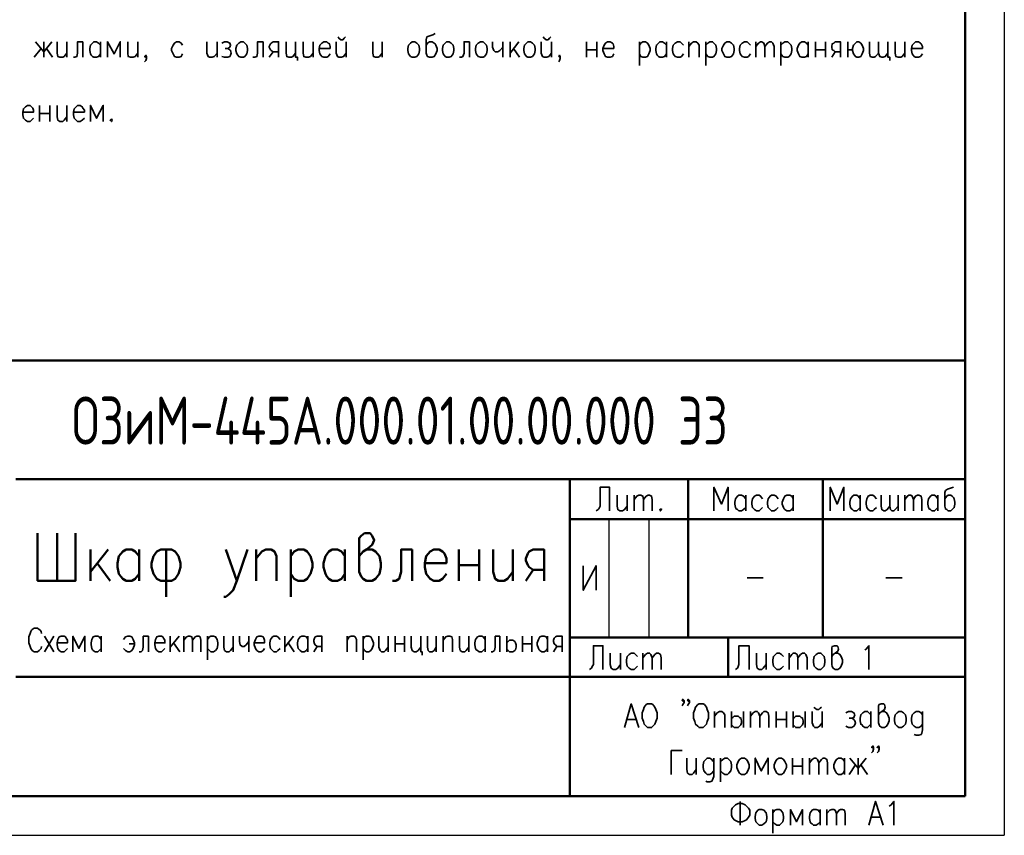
# Model space of a CAD drawing. Extents: x -832 to 0, y 8 to 596.
# Tile 14 of 18: x -123 to 0, y 8 to 110. Entities that reach past the tile are written whole.
import ezdxf

# ---------------------------------------------------------------- set-up
doc = ezdxf.new("R2010")
doc.units = 0
doc.layers.get('0').update_dxf_attribs({"lineweight": 25})
doc.styles.add('simplex', font='simplex.shx', dxfattribs={"width": 0.9})

msp = doc.modelspace()

# ---------------------------------------------------------------- linework, layer by layer
at = {"color": 0, "lineweight": 25}
msp.add_line((0, 595.55), (0, 7.87), dxfattribs=at)
msp.add_line((-831.93, 7.87), (0, 7.87))
at = {"color": 0, "lineweight": 50, "flags": 128}
for points in [[(-4.91, 590.63), (-4.91, 12.78)], [(-187.96, 67.23), (-4.91, 67.23), (-187.96, 67.23)], [(-123.61, 52.41), (-4.91, 52.41)], [(-54.36, 12.78), (-54.36, 52.41)], [(-39.54, 52.41), (-39.54, 32.6)], [(-22.69, 32.6), (-22.69, 52.41)], [(-4.91, 47.41), (-54.36, 47.41)], [(-120.9, 45.64), (-120.9, 39.71), (-116.16, 39.71), (-116.16, 45.64)], [(-118.45, 45.64), (-118.45, 39.71)], [(-80.69, 42.76), (-80.18, 43.35), (-79.76, 43.6), (-79.08, 44.2), (-78.82, 44.79), (-79.08, 45.3), (-79.33, 45.64), (-80.01, 45.64), (-80.43, 45.3), (-80.69, 45.04), (-80.69, 40.81), (-80.43, 40.22), (-80.18, 39.96), (-79.76, 39.71), (-79.08, 39.71), (-78.66, 39.96), (-78.15, 40.56), (-77.98, 41.4), (-77.98, 41.91), (-78.15, 42.76), (-78.66, 43.35), (-79.08, 43.6), (-79.76, 43.6)], [(-114.3, 43.6), (-114.3, 39.71)], [(-112.1, 43.6), (-114.3, 40.81)], [(-108.2, 40.56), (-108.71, 39.96), (-109.14, 39.71), (-109.81, 39.71), (-110.24, 39.96), (-110.49, 40.22), (-110.74, 40.56), (-110.91, 41.4), (-110.91, 41.91), (-110.74, 42.76), (-110.24, 43.35), (-109.81, 43.6), (-109.14, 43.6), (-108.71, 43.35), (-108.2, 42.76)], [(-108.2, 43.6), (-108.2, 39.71)], [(-104.14, 43.6), (-105.49, 43.6), (-106, 43.35), (-106.43, 42.76), (-106.68, 41.91), (-106.68, 41.4), (-106.43, 40.56), (-106, 39.96), (-105.49, 39.71), (-104.14, 39.71), (-103.72, 39.96), (-103.29, 40.56), (-103.04, 41.4), (-103.04, 41.91), (-103.29, 42.76), (-103.72, 43.35), (-104.14, 43.6)], [(-104.82, 43.6), (-104.82, 37.68)], [(-97.37, 43.6), (-96.01, 39.71), (-94.66, 43.6)], [(-93.56, 43.6), (-93.56, 39.71)], [(-93.56, 42.5), (-92.88, 43.35), (-92.37, 43.6), (-91.69, 43.6), (-91.27, 43.35), (-91.02, 42.76), (-91.02, 39.71)], [(-89.24, 43.6), (-89.24, 37.68)], [(-89.24, 42.76), (-88.82, 43.35), (-88.31, 43.6), (-87.63, 43.6), (-87.21, 43.35), (-86.78, 42.76), (-86.53, 41.91), (-86.53, 41.4), (-86.78, 40.56), (-87.21, 39.96), (-87.63, 39.71), (-88.31, 39.71), (-88.82, 39.96), (-89.24, 40.56)], [(-82.47, 40.56), (-82.89, 39.96), (-83.4, 39.71), (-84.07, 39.71), (-84.5, 39.96), (-84.75, 40.22), (-84.92, 40.56), (-85.17, 41.4), (-85.17, 41.91), (-84.92, 42.76), (-84.5, 43.35), (-84.07, 43.6), (-83.4, 43.6), (-82.89, 43.35), (-82.47, 42.76)], [(-82.47, 43.6), (-82.47, 39.71)], [(-74.08, 43.6), (-75.44, 43.6), (-75.44, 40.81), (-75.69, 39.96), (-76.12, 39.71), (-76.54, 39.71)], [(-74.08, 43.6), (-74.08, 39.71)], [(-72.47, 41.91), (-69.77, 41.91), (-69.77, 42.5), (-70.02, 43.1), (-70.27, 43.35), (-70.7, 43.6), (-71.37, 43.6), (-71.8, 43.35), (-72.31, 42.76), (-72.47, 41.91), (-72.47, 41.4), (-72.31, 40.56), (-71.8, 39.96), (-71.37, 39.71), (-70.7, 39.71), (-70.27, 39.96), (-69.77, 40.56)], [(-68.24, 43.6), (-68.24, 39.71)], [(-65.7, 43.6), (-65.7, 39.71)], [(-63.92, 43.6), (-63.92, 40.81), (-63.67, 39.96), (-63.25, 39.71), (-62.57, 39.71), (-62.15, 39.96), (-61.47, 40.81)], [(-61.47, 43.6), (-61.47, 39.71)], [(-57.57, 39.71), (-57.57, 43.6), (-58.93, 43.6), (-59.44, 43.35), (-59.61, 43.1), (-59.86, 42.5), (-59.86, 42.25), (-59.61, 41.66), (-59.44, 41.4), (-58.93, 41.06), (-57.57, 41.06)], [(-113.45, 41.91), (-111.84, 39.71)], [(-68.24, 41.66), (-65.7, 41.66)], [(-59.86, 39.71), (-58.93, 41.06)], [(-96.01, 39.71), (-96.44, 38.52), (-96.94, 38.02), (-97.37, 37.68), (-97.62, 37.68)], [(-54.36, 32.6), (-4.91, 32.6)], [(-34.54, 32.6), (-34.54, 27.69)], [(-4.91, 27.69), (-123.61, 27.69)], [(-4.91, 12.78), (-812.12, 12.78)], [(-187.96, 12.78), (-4.91, 12.78)]]:
    msp.add_lwpolyline(points, dxfattribs=at)
at = {"color": 0, "lineweight": 35, "flags": 128}
for points in [[(-83.31, 107.69), (-83.23, 107.52), (-82.97, 107.35), (-82.72, 107.35), (-82.55, 107.52), (-82.38, 107.69)], [(-71.2, 108.11), (-71.46, 107.94), (-71.97, 107.77), (-72.22, 107.69), (-72.31, 107.35), (-72.31, 105.66), (-72.22, 105.4), (-72.14, 105.23), (-71.88, 105.15), (-71.54, 105.15), (-71.29, 105.23), (-71.12, 105.57), (-70.95, 106), (-70.95, 106.25), (-71.12, 106.67), (-71.2, 106.84), (-71.29, 106.93), (-71.54, 107.1), (-71.88, 107.1), (-72.14, 106.93), (-72.31, 106.67)], [(-57.66, 107.69), (-57.57, 107.52), (-57.32, 107.35), (-57.07, 107.35), (-56.9, 107.52), (-56.73, 107.69)], [(-121.33, 105.15), (-120.48, 106.25)], [(-119.13, 107.1), (-120.14, 105.83), (-121.16, 107.1)], [(-120.14, 107.1), (-120.14, 105.15)], [(-119.8, 106.25), (-119.04, 105.15)], [(-118.45, 107.1), (-118.45, 105.66), (-118.36, 105.23), (-118.11, 105.15), (-117.77, 105.15), (-117.6, 105.23), (-117.26, 105.66)], [(-117.26, 107.1), (-117.26, 105.15)], [(-115.23, 107.1), (-115.91, 107.1), (-115.91, 105.66), (-115.99, 105.23), (-116.25, 105.15), (-116.42, 105.15)], [(-115.23, 107.1), (-115.23, 105.15)], [(-113.03, 105.57), (-113.28, 105.23), (-113.54, 105.15), (-113.88, 105.15), (-114.05, 105.23), (-114.22, 105.4), (-114.3, 105.57), (-114.38, 106), (-114.38, 106.25), (-114.3, 106.67), (-114.05, 106.93), (-113.88, 107.1), (-113.54, 107.1), (-113.28, 106.93), (-113.03, 106.67)], [(-113.03, 107.1), (-113.03, 105.15)], [(-110.57, 105.15), (-110.57, 107.1), (-111.34, 105.57), (-112.18, 107.1), (-112.18, 105.15)], [(-109.64, 107.1), (-109.64, 105.66), (-109.56, 105.23), (-109.3, 105.15), (-108.97, 105.15), (-108.71, 105.23), (-108.37, 105.66)], [(-108.37, 107.1), (-108.37, 105.15)], [(-102.79, 106.67), (-102.95, 106.93), (-103.21, 107.1), (-103.55, 107.1), (-103.8, 106.93), (-103.97, 106.67), (-104.14, 106.25), (-104.14, 106), (-103.97, 105.57), (-103.8, 105.23), (-103.55, 105.15), (-103.21, 105.15), (-102.95, 105.23), (-102.79, 105.57)], [(-99.74, 107.1), (-99.74, 105.66), (-99.57, 105.23), (-99.4, 105.15), (-99.06, 105.15), (-98.81, 105.23), (-98.47, 105.66)], [(-98.47, 107.1), (-98.47, 105.15)], [(-97.87, 106.93), (-97.54, 107.1), (-97.2, 107.1), (-96.86, 106.93), (-96.77, 106.67), (-96.86, 106.42), (-97.11, 106.25), (-97.45, 106.25)], [(-97.11, 106.25), (-96.86, 106.08), (-96.77, 106), (-96.69, 105.66), (-96.77, 105.4), (-96.86, 105.23), (-97.11, 105.15), (-97.54, 105.15), (-97.87, 105.23)], [(-95.5, 107.1), (-95.17, 107.1), (-95, 106.93), (-94.74, 106.67), (-94.66, 106.25), (-94.66, 106), (-94.74, 105.57), (-95, 105.23), (-95.17, 105.15), (-95.5, 105.15), (-95.76, 105.23), (-96.01, 105.57), (-96.1, 106), (-96.1, 106.25), (-96.01, 106.67), (-95.76, 106.93), (-95.5, 107.1)], [(-92.71, 107.1), (-93.39, 107.1), (-93.39, 105.66), (-93.47, 105.23), (-93.73, 105.15), (-93.98, 105.15)], [(-92.71, 107.1), (-92.71, 105.15)], [(-90.76, 105.15), (-90.76, 107.1), (-91.44, 107.1), (-91.69, 106.93), (-91.78, 106.84), (-91.95, 106.5), (-91.95, 106.42), (-91.78, 106.08), (-91.69, 106), (-91.44, 105.83), (-90.76, 105.83)], [(-89.83, 107.1), (-89.83, 105.66), (-89.75, 105.23), (-89.49, 105.15), (-89.15, 105.15), (-88.98, 105.23), (-88.65, 105.66)], [(-88.65, 107.1), (-88.65, 105.15), (-88.39, 105.15), (-88.39, 104.73)], [(-87.71, 107.1), (-87.71, 105.66), (-87.63, 105.23), (-87.38, 105.15), (-87.04, 105.15), (-86.78, 105.23), (-86.44, 105.66)], [(-86.44, 107.1), (-86.44, 105.15)], [(-85.68, 106.25), (-84.33, 106.25), (-84.33, 106.5), (-84.41, 106.84), (-84.58, 106.93), (-84.75, 107.1), (-85.09, 107.1), (-85.34, 106.93), (-85.6, 106.67), (-85.68, 106.25), (-85.68, 106), (-85.6, 105.57), (-85.34, 105.23), (-85.09, 105.15), (-84.75, 105.15), (-84.58, 105.23), (-84.33, 105.57)], [(-83.57, 107.1), (-83.57, 105.66), (-83.4, 105.23), (-83.23, 105.15), (-82.89, 105.15), (-82.63, 105.23), (-82.3, 105.66)], [(-82.3, 107.1), (-82.3, 105.15)], [(-78.99, 107.1), (-78.99, 105.66), (-78.91, 105.23), (-78.66, 105.15), (-78.32, 105.15), (-78.15, 105.23), (-77.81, 105.66)], [(-77.81, 107.1), (-77.81, 105.15)], [(-74.08, 107.1), (-73.74, 107.1), (-73.49, 106.93), (-73.24, 106.67), (-73.15, 106.25), (-73.15, 106), (-73.24, 105.57), (-73.49, 105.23), (-73.74, 105.15), (-74.08, 105.15), (-74.25, 105.23), (-74.51, 105.57), (-74.59, 106), (-74.59, 106.25), (-74.51, 106.67), (-74.25, 106.93), (-74.08, 107.1)], [(-69.77, 107.1), (-69.43, 107.1), (-69.17, 106.93), (-68.92, 106.67), (-68.83, 106.25), (-68.83, 106), (-68.92, 105.57), (-69.17, 105.23), (-69.43, 105.15), (-69.77, 105.15), (-69.93, 105.23), (-70.19, 105.57), (-70.27, 106), (-70.27, 106.25), (-70.19, 106.67), (-69.93, 106.93), (-69.77, 107.1)], [(-66.89, 107.1), (-67.56, 107.1), (-67.56, 105.66), (-67.73, 105.23), (-67.9, 105.15), (-68.16, 105.15)], [(-66.89, 107.1), (-66.89, 105.15)], [(-65.53, 107.1), (-65.19, 107.1), (-65.02, 106.93), (-64.77, 106.67), (-64.69, 106.25), (-64.69, 106), (-64.77, 105.57), (-65.02, 105.23), (-65.19, 105.15), (-65.53, 105.15), (-65.79, 105.23), (-66.04, 105.57), (-66.12, 106), (-66.12, 106.25), (-66.04, 106.67), (-65.79, 106.93), (-65.53, 107.1)], [(-64.01, 107.1), (-64.01, 106.42), (-63.84, 106), (-63.67, 105.83), (-63.33, 105.83), (-63.08, 106), (-62.74, 106.42)], [(-62.74, 107.1), (-62.74, 105.15)], [(-61.81, 107.1), (-61.81, 105.15)], [(-60.71, 107.1), (-61.81, 105.66)], [(-61.38, 106.25), (-60.62, 105.15)], [(-59.61, 107.1), (-59.27, 107.1), (-59.01, 106.93), (-58.76, 106.67), (-58.67, 106.25), (-58.67, 106), (-58.76, 105.57), (-59.01, 105.23), (-59.27, 105.15), (-59.61, 105.15), (-59.77, 105.23), (-60.03, 105.57), (-60.11, 106), (-60.11, 106.25), (-60.03, 106.67), (-59.77, 106.93), (-59.61, 107.1)], [(-57.91, 107.1), (-57.91, 105.66), (-57.74, 105.23), (-57.57, 105.15), (-57.23, 105.15), (-56.98, 105.23), (-56.64, 105.66)], [(-56.64, 107.1), (-56.64, 105.15)], [(-52.24, 107.1), (-52.24, 105.15)], [(-52.24, 106.08), (-50.97, 106.08)], [(-50.97, 107.1), (-50.97, 105.15)], [(-50.21, 106.25), (-48.85, 106.25), (-48.85, 106.5), (-48.94, 106.84), (-49.02, 106.93), (-49.28, 107.1), (-49.61, 107.1), (-49.87, 106.93), (-50.04, 106.67), (-50.21, 106.25), (-50.21, 106), (-50.04, 105.57), (-49.87, 105.23), (-49.61, 105.15), (-49.28, 105.15), (-49.02, 105.23), (-48.85, 105.57)], [(-45.64, 107.1), (-45.64, 104.13)], [(-45.64, 106.67), (-45.47, 106.93), (-45.21, 107.1), (-44.87, 107.1), (-44.62, 106.93), (-44.45, 106.67), (-44.28, 106.25), (-44.28, 106), (-44.45, 105.57), (-44.62, 105.23), (-44.87, 105.15), (-45.21, 105.15), (-45.47, 105.23), (-45.64, 105.57)], [(-42.25, 105.57), (-42.5, 105.23), (-42.76, 105.15), (-43.1, 105.15), (-43.26, 105.23), (-43.43, 105.4), (-43.52, 105.57), (-43.6, 106), (-43.6, 106.25), (-43.52, 106.67), (-43.26, 106.93), (-43.1, 107.1), (-42.76, 107.1), (-42.5, 106.93), (-42.25, 106.67)], [(-42.25, 107.1), (-42.25, 105.15)], [(-40.13, 106.67), (-40.39, 106.93), (-40.56, 107.1), (-40.89, 107.1), (-41.15, 106.93), (-41.4, 106.67), (-41.49, 106.25), (-41.49, 106), (-41.4, 105.57), (-41.15, 105.23), (-40.89, 105.15), (-40.56, 105.15), (-40.39, 105.23), (-40.13, 105.57)], [(-39.45, 107.1), (-39.45, 105.15)], [(-39.45, 106.5), (-39.12, 106.93), (-38.86, 107.1), (-38.52, 107.1), (-38.35, 106.93), (-38.18, 106.67), (-38.18, 105.15)], [(-37.34, 107.1), (-37.34, 104.13)], [(-37.34, 106.67), (-37.08, 106.93), (-36.83, 107.1), (-36.49, 107.1), (-36.32, 106.93), (-36.07, 106.67), (-35.98, 106.25), (-35.98, 106), (-36.07, 105.57), (-36.32, 105.23), (-36.49, 105.15), (-36.83, 105.15), (-37.08, 105.23), (-37.34, 105.57)], [(-34.71, 107.1), (-34.37, 107.1), (-34.12, 106.93), (-33.87, 106.67), (-33.78, 106.25), (-33.78, 106), (-33.87, 105.57), (-34.12, 105.23), (-34.37, 105.15), (-34.71, 105.15), (-34.97, 105.23), (-35.14, 105.57), (-35.31, 106), (-35.31, 106.25), (-35.14, 106.67), (-34.97, 106.93), (-34.71, 107.1)], [(-31.75, 106.67), (-32, 106.93), (-32.17, 107.1), (-32.51, 107.1), (-32.77, 106.93), (-33.02, 106.67), (-33.1, 106.25), (-33.1, 106), (-33.02, 105.57), (-32.77, 105.23), (-32.51, 105.15), (-32.17, 105.15), (-32, 105.23), (-31.75, 105.57)], [(-31.07, 107.1), (-31.07, 105.15)], [(-31.07, 106.5), (-30.73, 106.93), (-30.48, 107.1), (-30.31, 107.1), (-30.06, 106.93), (-29.97, 106.5), (-29.97, 105.15)], [(-29.97, 106.5), (-29.63, 106.93), (-29.38, 107.1), (-29.13, 107.1), (-28.96, 106.93), (-28.79, 106.5), (-28.79, 105.15)], [(-27.94, 107.1), (-27.94, 104.13)], [(-27.94, 106.67), (-27.69, 106.93), (-27.43, 107.1), (-27.09, 107.1), (-26.92, 106.93), (-26.67, 106.67), (-26.59, 106.25), (-26.59, 106), (-26.67, 105.57), (-26.92, 105.23), (-27.09, 105.15), (-27.43, 105.15), (-27.69, 105.23), (-27.94, 105.57)], [(-24.55, 105.57), (-24.72, 105.23), (-24.98, 105.15), (-25.32, 105.15), (-25.57, 105.23), (-25.65, 105.4), (-25.74, 105.57), (-25.91, 106), (-25.91, 106.25), (-25.74, 106.67), (-25.57, 106.93), (-25.32, 107.1), (-24.98, 107.1), (-24.72, 106.93), (-24.55, 106.67)], [(-24.55, 107.1), (-24.55, 105.15)], [(-23.62, 107.1), (-23.62, 105.15)], [(-23.62, 106.08), (-22.35, 106.08)], [(-22.35, 107.1), (-22.35, 105.15)], [(-20.49, 105.15), (-20.49, 107.1), (-21.17, 107.1), (-21.34, 106.93), (-21.51, 106.84), (-21.59, 106.5), (-21.59, 106.42), (-21.51, 106.08), (-21.34, 106), (-21.17, 105.83), (-20.49, 105.83)], [(-19.56, 107.1), (-19.56, 105.15)], [(-19.56, 106.08), (-18.97, 106.08), (-18.97, 106.25), (-18.88, 106.67), (-18.63, 106.93), (-18.46, 107.1), (-18.2, 107.1), (-17.95, 106.93), (-17.78, 106.67), (-17.61, 106.25), (-17.61, 106), (-17.78, 105.57), (-17.95, 105.23), (-18.2, 105.15), (-18.46, 105.15), (-18.63, 105.23), (-18.88, 105.57), (-18.97, 106), (-18.97, 106.08)], [(-15.75, 105.66), (-16.09, 105.23), (-16.26, 105.15), (-16.51, 105.15), (-16.76, 105.23), (-16.85, 105.66), (-16.85, 107.1)], [(-14.56, 105.66), (-14.9, 105.23), (-15.16, 105.15), (-15.32, 105.15), (-15.58, 105.23), (-15.75, 105.66), (-15.75, 107.1)], [(-14.56, 107.1), (-14.56, 105.15), (-14.31, 105.15), (-14.31, 104.73)], [(-13.63, 107.1), (-13.63, 105.66), (-13.55, 105.23), (-13.29, 105.15), (-12.95, 105.15), (-12.78, 105.23), (-12.45, 105.66)], [(-12.45, 107.1), (-12.45, 105.15)], [(-11.6, 106.25), (-10.24, 106.25), (-10.24, 106.5), (-10.41, 106.84), (-10.5, 106.93), (-10.75, 107.1), (-11.09, 107.1), (-11.26, 106.93), (-11.51, 106.67), (-11.6, 106.25), (-11.6, 106), (-11.51, 105.57), (-11.26, 105.23), (-11.09, 105.15), (-10.75, 105.15), (-10.5, 105.23), (-10.24, 105.57)], [(-107.27, 105.23), (-107.36, 105.15), (-107.53, 105.23), (-107.36, 105.4), (-107.27, 105.23), (-107.27, 104.98), (-107.36, 104.73), (-107.53, 104.56)], [(-91.95, 105.15), (-91.44, 105.83)], [(-55.54, 105.23), (-55.63, 105.15), (-55.71, 105.23), (-55.63, 105.4), (-55.54, 105.23), (-55.54, 104.98), (-55.63, 104.73), (-55.71, 104.56)], [(-21.59, 105.15), (-21.17, 105.83)], [(-122.77, 98.29), (-121.41, 98.29), (-121.41, 98.54), (-121.5, 98.8), (-121.67, 98.97), (-121.84, 99.14), (-122.17, 99.14), (-122.43, 98.97), (-122.68, 98.71), (-122.77, 98.29), (-122.77, 97.95), (-122.68, 97.53), (-122.43, 97.27), (-122.17, 97.11), (-121.84, 97.11), (-121.67, 97.27), (-121.41, 97.53)], [(-120.65, 99.14), (-120.65, 97.11)], [(-119.38, 99.14), (-119.38, 97.11)], [(-118.45, 99.14), (-118.45, 97.7), (-118.36, 97.27), (-118.11, 97.11), (-117.77, 97.11), (-117.6, 97.27), (-117.26, 97.7)], [(-117.26, 99.14), (-117.26, 97.11)], [(-116.42, 98.29), (-115.06, 98.29), (-115.06, 98.54), (-115.23, 98.8), (-115.32, 98.97), (-115.57, 99.14), (-115.91, 99.14), (-116.08, 98.97), (-116.33, 98.71), (-116.42, 98.29), (-116.42, 97.95), (-116.33, 97.53), (-116.08, 97.27), (-115.91, 97.11), (-115.57, 97.11), (-115.32, 97.27), (-115.06, 97.53)], [(-112.69, 97.11), (-112.69, 99.14), (-113.54, 97.53), (-114.3, 99.14), (-114.3, 97.11)], [(-120.65, 98.12), (-119.38, 98.12)], [(-111.68, 97.44), (-111.84, 97.27), (-111.68, 97.11), (-111.59, 97.27), (-111.68, 97.44)], [(-49.36, 48.43), (-49.36, 51.39), (-50.55, 51.39), (-50.55, 49.02), (-50.72, 48.68), (-50.8, 48.6), (-51.05, 48.43)], [(-34.54, 48.43), (-34.54, 51.39), (-35.39, 49.28), (-36.32, 51.39), (-36.32, 48.43)], [(-20.07, 48.43), (-20.07, 51.39), (-20.91, 49.28), (-21.76, 51.39), (-21.76, 48.43)], [(-6.35, 51.39), (-6.6, 51.31), (-7.11, 51.14), (-7.37, 50.97), (-7.45, 50.72), (-7.45, 49.02), (-7.37, 48.68), (-7.2, 48.6), (-7.03, 48.43), (-6.69, 48.43), (-6.52, 48.6), (-6.27, 48.85), (-6.18, 49.28), (-6.18, 49.53), (-6.27, 49.95), (-6.35, 50.12), (-6.52, 50.29), (-6.69, 50.38), (-7.03, 50.38), (-7.2, 50.29), (-7.45, 49.95)], [(-48.43, 50.38), (-48.43, 49.02), (-48.34, 48.6), (-48.09, 48.43), (-47.75, 48.43), (-47.5, 48.6), (-47.16, 49.02)], [(-47.16, 50.38), (-47.16, 48.43)], [(-46.31, 50.38), (-46.31, 48.43)], [(-46.31, 49.87), (-45.97, 50.29), (-45.72, 50.38), (-45.47, 50.38), (-45.21, 50.29), (-45.13, 49.87), (-45.13, 48.43)], [(-45.13, 49.87), (-44.79, 50.29), (-44.53, 50.38), (-44.37, 50.38), (-44.11, 50.29), (-44.03, 49.87), (-44.03, 48.43)], [(-32.34, 48.85), (-32.6, 48.6), (-32.85, 48.43), (-33.19, 48.43), (-33.36, 48.6), (-33.53, 48.68), (-33.61, 48.85), (-33.7, 49.28), (-33.7, 49.53), (-33.61, 49.95), (-33.36, 50.29), (-33.19, 50.38), (-32.85, 50.38), (-32.6, 50.29), (-32.34, 49.95)], [(-32.34, 50.38), (-32.34, 48.43)], [(-30.23, 49.95), (-30.48, 50.29), (-30.65, 50.38), (-30.99, 50.38), (-31.24, 50.29), (-31.5, 49.95), (-31.58, 49.53), (-31.58, 49.28), (-31.5, 48.85), (-31.24, 48.6), (-30.99, 48.43), (-30.65, 48.43), (-30.48, 48.6), (-30.23, 48.85)], [(-28.28, 49.95), (-28.53, 50.29), (-28.79, 50.38), (-29.13, 50.38), (-29.29, 50.29), (-29.55, 49.95), (-29.63, 49.53), (-29.63, 49.28), (-29.55, 48.85), (-29.29, 48.6), (-29.13, 48.43), (-28.79, 48.43), (-28.53, 48.6), (-28.28, 48.85)], [(-26.42, 48.85), (-26.59, 48.6), (-26.84, 48.43), (-27.18, 48.43), (-27.43, 48.6), (-27.52, 48.68), (-27.6, 48.85), (-27.77, 49.28), (-27.77, 49.53), (-27.6, 49.95), (-27.43, 50.29), (-27.18, 50.38), (-26.84, 50.38), (-26.59, 50.29), (-26.42, 49.95)], [(-26.42, 50.38), (-26.42, 48.43)], [(-18.03, 48.85), (-18.29, 48.6), (-18.46, 48.43), (-18.8, 48.43), (-18.97, 48.6), (-19.13, 48.68), (-19.22, 48.85), (-19.3, 49.28), (-19.3, 49.53), (-19.22, 49.95), (-18.97, 50.29), (-18.8, 50.38), (-18.46, 50.38), (-18.29, 50.29), (-18.03, 49.95)], [(-18.03, 50.38), (-18.03, 48.43)], [(-16, 49.95), (-16.26, 50.29), (-16.43, 50.38), (-16.76, 50.38), (-17.02, 50.29), (-17.19, 49.95), (-17.27, 49.53), (-17.27, 49.28), (-17.19, 48.85), (-17.02, 48.6), (-16.76, 48.43), (-16.43, 48.43), (-16.26, 48.6), (-16, 48.85)], [(-14.31, 49.02), (-14.65, 48.6), (-14.9, 48.43), (-15.07, 48.43), (-15.32, 48.6), (-15.41, 49.02), (-15.41, 50.38)], [(-13.29, 49.02), (-13.63, 48.6), (-13.8, 48.43), (-14.05, 48.43), (-14.22, 48.6), (-14.31, 49.02), (-14.31, 50.38)], [(-13.29, 48.43), (-13.29, 50.38)], [(-12.45, 50.38), (-12.45, 48.43)], [(-12.45, 49.87), (-12.11, 50.29), (-11.94, 50.38), (-11.68, 50.38), (-11.51, 50.29), (-11.35, 49.87), (-11.35, 48.43)], [(-11.35, 49.87), (-11.09, 50.29), (-10.84, 50.38), (-10.67, 50.38), (-10.41, 50.29), (-10.33, 49.87), (-10.33, 48.43)], [(-8.3, 48.85), (-8.55, 48.6), (-8.72, 48.43), (-9.06, 48.43), (-9.23, 48.6), (-9.4, 48.68), (-9.48, 48.85), (-9.57, 49.28), (-9.57, 49.53), (-9.48, 49.95), (-9.23, 50.29), (-9.06, 50.38), (-8.72, 50.38), (-8.55, 50.29), (-8.3, 49.95)], [(-8.3, 50.38), (-8.3, 48.43)], [(-43.01, 48.68), (-43.1, 48.6), (-43.01, 48.43), (-42.84, 48.6), (-43.01, 48.68)], [(-52.66, 41.57), (-52.66, 38.52), (-51.05, 41.57), (-51.05, 38.52)], [(-32.17, 40.05), (-30.14, 40.05)], [(-14.82, 40.05), (-12.78, 40.05)], [(-120.4, 33.1), (-120.48, 33.36), (-120.57, 33.53), (-120.73, 33.61), (-120.9, 33.78), (-121.33, 33.78), (-121.58, 33.61), (-121.67, 33.53), (-121.75, 33.36), (-121.84, 33.1), (-122, 32.68), (-122, 31.92), (-121.84, 31.5), (-121.75, 31.24), (-121.58, 30.99), (-121.33, 30.82), (-120.9, 30.82), (-120.73, 30.99), (-120.48, 31.24), (-120.4, 31.5)], [(-120.06, 32.77), (-118.87, 30.82)], [(-118.87, 32.77), (-120.06, 30.82)], [(-118.45, 31.92), (-117.18, 31.92), (-117.18, 32.26), (-117.35, 32.51), (-117.43, 32.68), (-117.6, 32.77), (-117.94, 32.77), (-118.19, 32.68), (-118.36, 32.34), (-118.45, 31.92), (-118.45, 31.67), (-118.36, 31.24), (-118.19, 30.99), (-117.94, 30.82), (-117.6, 30.82), (-117.43, 30.99), (-117.18, 31.24)], [(-114.98, 30.82), (-114.98, 32.77), (-115.74, 31.24), (-116.5, 32.77), (-116.5, 30.82)], [(-112.95, 31.24), (-113.2, 30.99), (-113.37, 30.82), (-113.71, 30.82), (-113.96, 30.99), (-114.05, 31.07), (-114.13, 31.24), (-114.22, 31.67), (-114.22, 31.92), (-114.13, 32.34), (-113.96, 32.68), (-113.71, 32.77), (-113.37, 32.77), (-113.2, 32.68), (-112.95, 32.34)], [(-112.95, 32.77), (-112.95, 30.82)], [(-110.15, 32.34), (-109.9, 32.68), (-109.64, 32.77), (-109.39, 32.77), (-109.14, 32.68), (-108.97, 32.34), (-108.8, 31.92), (-108.8, 31.67), (-108.97, 31.24), (-109.14, 30.99), (-109.39, 30.82), (-109.64, 30.82), (-109.9, 30.99), (-110.15, 31.24)], [(-107.02, 32.77), (-107.7, 32.77), (-107.7, 31.41), (-107.78, 30.99), (-107.95, 30.82), (-108.2, 30.82)], [(-107.02, 32.77), (-107.02, 30.82)], [(-106.26, 31.92), (-104.99, 31.92), (-104.99, 32.26), (-105.16, 32.51), (-105.24, 32.68), (-105.41, 32.77), (-105.75, 32.77), (-106, 32.68), (-106.17, 32.34), (-106.26, 31.92), (-106.26, 31.67), (-106.17, 31.24), (-106, 30.99), (-105.75, 30.82), (-105.41, 30.82), (-105.24, 30.99), (-104.99, 31.24)], [(-104.31, 32.77), (-104.31, 30.82)], [(-103.21, 32.77), (-104.31, 31.41)], [(-102.62, 32.77), (-102.62, 30.82)], [(-102.62, 32.26), (-102.28, 32.68), (-102.02, 32.77), (-101.85, 32.77), (-101.6, 32.68), (-101.52, 32.26), (-101.52, 30.82)], [(-101.52, 32.26), (-101.18, 32.68), (-101.01, 32.77), (-100.75, 32.77), (-100.58, 32.68), (-100.5, 32.26), (-100.5, 30.82)], [(-99.65, 32.77), (-99.65, 29.8)], [(-99.65, 32.34), (-99.4, 32.68), (-99.23, 32.77), (-98.89, 32.77), (-98.64, 32.68), (-98.47, 32.34), (-98.38, 31.92), (-98.38, 31.67), (-98.47, 31.24), (-98.64, 30.99), (-98.89, 30.82), (-99.23, 30.82), (-99.4, 30.99), (-99.65, 31.24)], [(-97.62, 32.77), (-97.62, 31.41), (-97.54, 30.99), (-97.28, 30.82), (-96.94, 30.82), (-96.77, 30.99), (-96.44, 31.41)], [(-96.44, 32.77), (-96.44, 30.82)], [(-95.67, 32.77), (-95.67, 32.09), (-95.59, 31.67), (-95.33, 31.5), (-95.08, 31.5), (-94.83, 31.67), (-94.49, 32.09)], [(-94.49, 32.77), (-94.49, 30.82)], [(-93.81, 31.92), (-92.54, 31.92), (-92.54, 32.26), (-92.63, 32.51), (-92.71, 32.68), (-92.96, 32.77), (-93.22, 32.77), (-93.47, 32.68), (-93.64, 32.34), (-93.81, 31.92), (-93.81, 31.67), (-93.64, 31.24), (-93.47, 30.99), (-93.22, 30.82), (-92.96, 30.82), (-92.71, 30.99), (-92.54, 31.24)], [(-90.59, 32.34), (-90.85, 32.68), (-91.02, 32.77), (-91.36, 32.77), (-91.52, 32.68), (-91.78, 32.34), (-91.86, 31.92), (-91.86, 31.67), (-91.78, 31.24), (-91.52, 30.99), (-91.36, 30.82), (-91.02, 30.82), (-90.85, 30.99), (-90.59, 31.24)], [(-90, 32.77), (-90, 30.82)], [(-88.9, 32.77), (-90, 31.41)], [(-87.12, 31.24), (-87.29, 30.99), (-87.55, 30.82), (-87.88, 30.82), (-88.05, 30.99), (-88.14, 31.07), (-88.31, 31.24), (-88.39, 31.67), (-88.39, 31.92), (-88.31, 32.34), (-88.05, 32.68), (-87.88, 32.77), (-87.55, 32.77), (-87.29, 32.68), (-87.12, 32.34)], [(-87.12, 32.77), (-87.12, 30.82)], [(-85.34, 30.82), (-85.34, 32.77), (-85.94, 32.77), (-86.19, 32.68), (-86.28, 32.51), (-86.36, 32.26), (-86.36, 32.09), (-86.28, 31.83), (-86.19, 31.67), (-85.94, 31.5), (-85.34, 31.5)], [(-82.21, 32.77), (-82.21, 30.82)], [(-82.21, 32.26), (-81.96, 32.68), (-81.7, 32.77), (-81.36, 32.77), (-81.2, 32.68), (-81.03, 32.34), (-81.03, 30.82)], [(-80.18, 32.77), (-80.18, 29.8)], [(-80.18, 32.34), (-80.01, 32.68), (-79.76, 32.77), (-79.5, 32.77), (-79.25, 32.68), (-79.08, 32.34), (-78.91, 31.92), (-78.91, 31.67), (-79.08, 31.24), (-79.25, 30.99), (-79.5, 30.82), (-79.76, 30.82), (-80.01, 30.99), (-80.18, 31.24)], [(-78.23, 32.77), (-78.23, 31.41), (-78.06, 30.99), (-77.89, 30.82), (-77.55, 30.82), (-77.39, 30.99), (-77.05, 31.41)], [(-77.05, 32.77), (-77.05, 30.82)], [(-76.2, 32.77), (-76.2, 30.82)], [(-75.01, 32.77), (-75.01, 30.82)], [(-74.17, 32.77), (-74.17, 31.41), (-74.08, 30.99), (-73.83, 30.82), (-73.58, 30.82), (-73.32, 30.99), (-72.98, 31.41)], [(-72.98, 32.77), (-72.98, 30.82), (-72.81, 30.82), (-72.81, 30.4)], [(-72.14, 32.77), (-72.14, 31.41), (-72.05, 30.99), (-71.88, 30.82), (-71.54, 30.82), (-71.29, 30.99), (-71.04, 31.41)], [(-71.04, 32.77), (-71.04, 30.82)], [(-70.19, 32.77), (-70.19, 30.82)], [(-70.19, 32.26), (-69.85, 32.68), (-69.6, 32.77), (-69.34, 32.77), (-69.09, 32.68), (-69, 32.34), (-69, 30.82)], [(-68.16, 32.77), (-68.16, 31.41), (-68.07, 30.99), (-67.82, 30.82), (-67.48, 30.82), (-67.31, 30.99), (-66.97, 31.41)], [(-66.97, 32.77), (-66.97, 30.82)], [(-64.94, 31.24), (-65.19, 30.99), (-65.36, 30.82), (-65.7, 30.82), (-65.87, 30.99), (-66.04, 31.07), (-66.12, 31.24), (-66.21, 31.67), (-66.21, 31.92), (-66.12, 32.34), (-65.87, 32.68), (-65.7, 32.77), (-65.36, 32.77), (-65.19, 32.68), (-64.94, 32.34)], [(-64.94, 32.77), (-64.94, 30.82)], [(-63.08, 32.77), (-63.67, 32.77), (-63.67, 31.41), (-63.75, 30.99), (-64.01, 30.82), (-64.18, 30.82)], [(-63.08, 32.77), (-63.08, 30.82)], [(-62.23, 32.77), (-62.23, 30.82)], [(-62.23, 31.92), (-62.06, 32.09), (-61.89, 32.26), (-61.55, 32.26), (-61.47, 32.26), (-61.21, 32.09), (-61.13, 31.92), (-61.04, 31.67), (-61.04, 31.41), (-61.13, 31.07), (-61.21, 30.99), (-61.47, 30.82), (-61.89, 30.82), (-62.06, 30.99), (-62.23, 31.07)], [(-60.28, 32.77), (-60.28, 30.82)], [(-59.1, 32.77), (-59.1, 30.82)], [(-57.15, 31.24), (-57.32, 30.99), (-57.57, 30.82), (-57.83, 30.82), (-58.08, 30.99), (-58.17, 31.07), (-58.25, 31.24), (-58.42, 31.67), (-58.42, 31.92), (-58.25, 32.34), (-58.08, 32.68), (-57.83, 32.77), (-57.57, 32.77), (-57.32, 32.68), (-57.15, 32.34)], [(-57.15, 32.77), (-57.15, 30.82)], [(-55.29, 30.82), (-55.29, 32.77), (-55.96, 32.77), (-56.13, 32.68), (-56.3, 32.51), (-56.39, 32.26), (-56.39, 32.09), (-56.3, 31.83), (-56.13, 31.67), (-55.96, 31.5), (-55.29, 31.5)], [(-108.8, 31.83), (-109.47, 31.83)], [(-103.89, 31.92), (-103.12, 30.82)], [(-89.58, 31.92), (-88.82, 30.82)], [(-86.36, 30.82), (-85.94, 31.5)], [(-76.2, 31.83), (-75.01, 31.83)], [(-60.28, 31.83), (-59.1, 31.83)], [(-56.39, 30.82), (-55.96, 31.5)], [(-50.21, 28.62), (-50.21, 31.58), (-51.39, 31.58), (-51.39, 29.21), (-51.56, 28.96), (-51.65, 28.79), (-51.9, 28.62)], [(-31.92, 28.62), (-31.92, 31.58), (-33.19, 31.58), (-33.19, 29.21), (-33.27, 28.96), (-33.36, 28.79), (-33.61, 28.62)], [(-21.59, 30.23), (-21.42, 30.48), (-21.17, 30.65), (-20.83, 30.9), (-20.74, 31.16), (-20.83, 31.5), (-20.91, 31.58), (-21.25, 31.58), (-21.51, 31.5), (-21.59, 31.33), (-21.59, 29.21), (-21.51, 28.96), (-21.42, 28.79), (-21.17, 28.62), (-20.83, 28.62), (-20.57, 28.79), (-20.4, 29.04), (-20.24, 29.46), (-20.24, 29.8), (-20.4, 30.23), (-20.57, 30.48), (-20.83, 30.65), (-21.17, 30.65)], [(-17.44, 31.07), (-17.27, 31.16), (-16.93, 31.58), (-16.93, 28.62)], [(-49.28, 30.65), (-49.28, 29.21), (-49.19, 28.79), (-48.94, 28.62), (-48.6, 28.62), (-48.34, 28.79), (-48.01, 29.21)], [(-48.01, 30.65), (-48.01, 28.62)], [(-45.89, 30.23), (-46.14, 30.48), (-46.31, 30.65), (-46.65, 30.65), (-46.91, 30.48), (-47.16, 30.23), (-47.24, 29.8), (-47.24, 29.46), (-47.16, 29.04), (-46.91, 28.79), (-46.65, 28.62), (-46.31, 28.62), (-46.14, 28.79), (-45.89, 29.04)], [(-45.21, 30.65), (-45.21, 28.62)], [(-45.21, 30.06), (-44.87, 30.48), (-44.62, 30.65), (-44.37, 30.65), (-44.2, 30.48), (-44.03, 30.06), (-44.03, 28.62)], [(-44.03, 30.06), (-43.69, 30.48), (-43.52, 30.65), (-43.26, 30.65), (-43.01, 30.48), (-42.93, 30.06), (-42.93, 28.62)], [(-30.99, 30.65), (-30.99, 29.21), (-30.9, 28.79), (-30.65, 28.62), (-30.31, 28.62), (-30.14, 28.79), (-29.8, 29.21)], [(-29.8, 30.65), (-29.8, 28.62)], [(-27.6, 30.23), (-27.86, 30.48), (-28.11, 30.65), (-28.45, 30.65), (-28.62, 30.48), (-28.87, 30.23), (-28.96, 29.8), (-28.96, 29.46), (-28.87, 29.04), (-28.62, 28.79), (-28.45, 28.62), (-28.11, 28.62), (-27.86, 28.79), (-27.6, 29.04)], [(-26.92, 30.65), (-26.92, 28.62)], [(-26.92, 30.06), (-26.59, 30.48), (-26.42, 30.65), (-26.16, 30.65), (-25.91, 30.48), (-25.82, 30.06), (-25.82, 28.62)], [(-25.82, 30.06), (-25.48, 30.48), (-25.23, 30.65), (-24.98, 30.65), (-24.81, 30.48), (-24.64, 30.06), (-24.64, 28.62)], [(-23.28, 30.65), (-22.94, 30.65), (-22.78, 30.48), (-22.52, 30.23), (-22.44, 29.8), (-22.44, 29.46), (-22.52, 29.04), (-22.78, 28.79), (-22.94, 28.62), (-23.28, 28.62), (-23.54, 28.79), (-23.79, 29.04), (-23.88, 29.46), (-23.88, 29.8), (-23.79, 30.23), (-23.54, 30.48), (-23.28, 30.65)], [(-40.05, 24.72), (-40.22, 24.64), (-40.3, 24.72), (-40.22, 24.89), (-40.05, 24.72), (-40.05, 24.47), (-40.22, 24.21), (-40.3, 24.05)], [(-39.37, 24.72), (-39.54, 24.64), (-39.62, 24.72), (-39.54, 24.89), (-39.37, 24.72), (-39.37, 24.47), (-39.54, 24.21), (-39.62, 24.05)], [(-47.5, 21.34), (-46.65, 24.3), (-45.72, 21.34)], [(-44.62, 24.3), (-44.11, 24.3), (-43.94, 24.21), (-43.69, 23.88), (-43.6, 23.62), (-43.43, 23.2), (-43.43, 22.52), (-43.6, 22.1), (-43.69, 21.76), (-43.94, 21.51), (-44.11, 21.34), (-44.62, 21.34), (-44.79, 21.51), (-45.04, 21.76), (-45.13, 22.1), (-45.3, 22.52), (-45.3, 23.2), (-45.13, 23.62), (-45.04, 23.88), (-44.79, 24.21), (-44.62, 24.3)], [(-38.18, 24.3), (-37.68, 24.3), (-37.51, 24.21), (-37.25, 23.88), (-37.17, 23.62), (-37, 23.2), (-37, 22.52), (-37.17, 22.1), (-37.25, 21.76), (-37.51, 21.51), (-37.68, 21.34), (-38.18, 21.34), (-38.35, 21.51), (-38.61, 21.76), (-38.69, 22.1), (-38.86, 22.52), (-38.86, 23.2), (-38.69, 23.62), (-38.61, 23.88), (-38.35, 24.21), (-38.18, 24.3)], [(-23.79, 23.88), (-23.71, 23.79), (-23.45, 23.62), (-23.2, 23.62), (-23.03, 23.79), (-22.86, 23.88)], [(-15.75, 22.94), (-15.58, 23.2), (-15.32, 23.37), (-14.99, 23.62), (-14.9, 23.88), (-14.99, 24.21), (-15.07, 24.3), (-15.41, 24.3), (-15.66, 24.21), (-15.75, 24.05), (-15.75, 21.93), (-15.66, 21.67), (-15.58, 21.51), (-15.32, 21.34), (-14.99, 21.34), (-14.73, 21.51), (-14.56, 21.76), (-14.39, 22.18), (-14.39, 22.52), (-14.56, 22.94), (-14.73, 23.2), (-14.99, 23.37), (-15.32, 23.37)], [(-47.16, 22.35), (-46.06, 22.35)], [(-36.24, 23.37), (-36.24, 21.34)], [(-36.24, 22.78), (-35.9, 23.2), (-35.64, 23.37), (-35.31, 23.37), (-35.14, 23.2), (-34.97, 22.94), (-34.97, 21.34)], [(-34.12, 23.37), (-34.12, 21.34)], [(-34.12, 22.52), (-33.95, 22.61), (-33.78, 22.78), (-33.44, 22.78), (-33.27, 22.78), (-33.1, 22.61), (-32.94, 22.52), (-32.85, 22.18), (-32.85, 21.93), (-32.94, 21.67), (-33.1, 21.51), (-33.27, 21.34), (-33.78, 21.34), (-33.95, 21.51), (-34.12, 21.67)], [(-32.6, 23.37), (-32.6, 21.34)], [(-31.75, 23.37), (-31.75, 21.34)], [(-31.75, 22.78), (-31.41, 23.2), (-31.16, 23.37), (-30.9, 23.37), (-30.73, 23.2), (-30.56, 22.78), (-30.56, 21.34)], [(-30.56, 22.78), (-30.23, 23.2), (-30.06, 23.37), (-29.8, 23.37), (-29.55, 23.2), (-29.46, 22.78), (-29.46, 21.34)], [(-28.53, 23.37), (-28.53, 21.34)], [(-28.53, 22.35), (-27.26, 22.35)], [(-27.26, 23.37), (-27.26, 21.34)], [(-26.42, 23.37), (-26.42, 21.34)], [(-26.42, 22.52), (-26.25, 22.61), (-26.08, 22.78), (-25.74, 22.78), (-25.57, 22.78), (-25.4, 22.61), (-25.23, 22.52), (-25.15, 22.18), (-25.15, 21.93), (-25.23, 21.67), (-25.4, 21.51), (-25.57, 21.34), (-26.08, 21.34), (-26.25, 21.51), (-26.42, 21.67)], [(-24.89, 23.37), (-24.89, 21.34)], [(-24.05, 23.37), (-24.05, 21.93), (-23.88, 21.51), (-23.71, 21.34), (-23.37, 21.34), (-23.11, 21.51), (-22.78, 21.93)], [(-22.78, 23.37), (-22.78, 21.34)], [(-19.81, 23.2), (-19.47, 23.37), (-19.13, 23.37), (-18.8, 23.2), (-18.71, 22.94), (-18.8, 22.61), (-19.05, 22.52), (-19.39, 22.52)], [(-19.05, 22.52), (-18.8, 22.35), (-18.71, 22.18), (-18.63, 21.93), (-18.71, 21.67), (-18.8, 21.51), (-19.05, 21.34), (-19.47, 21.34), (-19.81, 21.51)], [(-16.68, 21.76), (-16.93, 21.51), (-17.1, 21.34), (-17.44, 21.34), (-17.7, 21.51), (-17.78, 21.67), (-17.95, 21.76), (-18.03, 22.18), (-18.03, 22.52), (-17.95, 22.94), (-17.7, 23.2), (-17.44, 23.37), (-17.1, 23.37), (-16.93, 23.2), (-16.68, 22.94)], [(-16.68, 23.37), (-16.68, 21.34)], [(-13.21, 23.37), (-12.87, 23.37), (-12.62, 23.2), (-12.36, 22.94), (-12.28, 22.52), (-12.28, 22.18), (-12.36, 21.76), (-12.62, 21.51), (-12.87, 21.34), (-13.21, 21.34), (-13.38, 21.51), (-13.63, 21.76), (-13.72, 22.18), (-13.72, 22.52), (-13.63, 22.94), (-13.38, 23.2), (-13.21, 23.37)], [(-10.24, 22.94), (-10.33, 23.03), (-10.41, 23.2), (-10.67, 23.37), (-11.01, 23.37), (-11.26, 23.2), (-11.51, 22.94), (-11.6, 22.52), (-11.6, 22.18), (-11.51, 21.76), (-11.26, 21.51), (-11.01, 21.34), (-10.67, 21.34), (-10.41, 21.51), (-10.24, 21.76)], [(-10.24, 23.37), (-10.24, 21.08), (-10.33, 20.66), (-10.41, 20.49), (-10.67, 20.4), (-11.01, 20.4), (-11.26, 20.49)], [(-16.34, 18.88), (-16.43, 18.8), (-16.59, 18.88), (-16.43, 19.05), (-16.34, 18.88), (-16.34, 18.63), (-16.43, 18.37), (-16.59, 18.2)], [(-15.66, 18.88), (-15.75, 18.8), (-15.92, 18.88), (-15.75, 19.05), (-15.66, 18.88), (-15.66, 18.63), (-15.75, 18.37), (-15.92, 18.2)], [(-40.3, 18.46), (-41.66, 18.46), (-41.66, 15.49)], [(-39.71, 17.53), (-39.71, 16.09), (-39.62, 15.66), (-39.37, 15.49), (-39.03, 15.49), (-38.86, 15.66), (-38.52, 16.09)], [(-38.52, 17.53), (-38.52, 15.49)], [(-36.32, 17.1), (-36.49, 17.19), (-36.58, 17.36), (-36.83, 17.53), (-37.17, 17.53), (-37.34, 17.36), (-37.59, 17.1), (-37.68, 16.68), (-37.68, 16.34), (-37.59, 15.92), (-37.34, 15.66), (-37.17, 15.49), (-36.83, 15.49), (-36.58, 15.66), (-36.32, 15.92)], [(-36.32, 17.53), (-36.32, 15.24), (-36.49, 14.82), (-36.58, 14.65), (-36.83, 14.56), (-37.17, 14.56), (-37.34, 14.65)], [(-35.48, 17.53), (-35.48, 14.56)], [(-35.48, 17.1), (-35.22, 17.36), (-34.97, 17.53), (-34.63, 17.53), (-34.46, 17.36), (-34.21, 17.1), (-34.12, 16.68), (-34.12, 16.34), (-34.21, 15.92), (-34.46, 15.66), (-34.63, 15.49), (-34.97, 15.49), (-35.22, 15.66), (-35.48, 15.92)], [(-32.85, 17.53), (-32.51, 17.53), (-32.26, 17.36), (-32.09, 17.1), (-31.92, 16.68), (-31.92, 16.34), (-32.09, 15.92), (-32.26, 15.66), (-32.51, 15.49), (-32.85, 15.49), (-33.1, 15.66), (-33.27, 15.92), (-33.44, 16.34), (-33.44, 16.68), (-33.27, 17.1), (-33.1, 17.36), (-32.85, 17.53)], [(-29.55, 15.49), (-29.55, 17.53), (-30.4, 15.92), (-31.16, 17.53), (-31.16, 15.49)], [(-28.19, 17.53), (-27.86, 17.53), (-27.6, 17.36), (-27.43, 17.1), (-27.26, 16.68), (-27.26, 16.34), (-27.43, 15.92), (-27.6, 15.66), (-27.86, 15.49), (-28.19, 15.49), (-28.45, 15.66), (-28.62, 15.92), (-28.79, 16.34), (-28.79, 16.68), (-28.62, 17.1), (-28.45, 17.36), (-28.19, 17.53)], [(-26.5, 17.53), (-26.5, 15.49)], [(-25.23, 17.53), (-25.23, 15.49)], [(-24.38, 17.53), (-24.38, 15.49)], [(-24.38, 16.93), (-24.05, 17.36), (-23.79, 17.53), (-23.54, 17.53), (-23.37, 17.36), (-23.2, 16.93), (-23.2, 15.49)], [(-23.2, 16.93), (-22.86, 17.36), (-22.69, 17.53), (-22.44, 17.53), (-22.18, 17.36), (-22.1, 16.93), (-22.1, 15.49)], [(-19.98, 15.92), (-20.15, 15.66), (-20.4, 15.49), (-20.74, 15.49), (-21, 15.66), (-21.08, 15.83), (-21.17, 15.92), (-21.34, 16.34), (-21.34, 16.68), (-21.17, 17.1), (-21, 17.36), (-20.74, 17.53), (-20.4, 17.53), (-20.15, 17.36), (-19.98, 17.1)], [(-19.98, 17.53), (-19.98, 15.49)], [(-17.27, 17.53), (-18.29, 16.26), (-19.3, 17.53)], [(-18.29, 17.53), (-18.29, 15.49)], [(-26.5, 16.51), (-25.23, 16.51)], [(-19.39, 15.49), (-18.63, 16.68)], [(-17.95, 16.68), (-17.1, 15.49)], [(-33.27, 11.85), (-32.77, 11.85), (-32.43, 11.68), (-32.26, 11.51), (-32, 11.26), (-31.83, 11.01), (-31.83, 10.41), (-32, 10.16), (-32.26, 9.82), (-32.43, 9.74), (-32.77, 9.57), (-33.27, 9.57), (-33.61, 9.74), (-33.78, 9.82), (-34.04, 10.16), (-34.12, 10.41), (-34.12, 11.01), (-34.04, 11.26), (-33.78, 11.51), (-33.61, 11.68), (-33.27, 11.85)], [(-33.02, 12.11), (-33.02, 9.14)], [(-30.65, 11.09), (-30.31, 11.09), (-30.06, 11.01), (-29.8, 10.67), (-29.72, 10.24), (-29.72, 9.99), (-29.8, 9.57), (-30.06, 9.31), (-30.31, 9.14), (-30.65, 9.14), (-30.82, 9.31), (-31.07, 9.57), (-31.16, 9.99), (-31.16, 10.24), (-31.07, 10.67), (-30.82, 11.01), (-30.65, 11.09)], [(-28.96, 11.09), (-28.96, 8.13)], [(-28.96, 10.67), (-28.7, 11.01), (-28.45, 11.09), (-28.11, 11.09), (-27.94, 11.01), (-27.69, 10.67), (-27.6, 10.24), (-27.6, 9.99), (-27.69, 9.57), (-27.94, 9.31), (-28.11, 9.14), (-28.45, 9.14), (-28.7, 9.31), (-28.96, 9.57)], [(-25.23, 9.14), (-25.23, 11.09), (-25.99, 9.57), (-26.75, 11.09), (-26.75, 9.14)], [(-23.03, 9.57), (-23.28, 9.31), (-23.54, 9.14), (-23.88, 9.14), (-24.05, 9.31), (-24.21, 9.4), (-24.3, 9.57), (-24.38, 9.99), (-24.38, 10.24), (-24.3, 10.67), (-24.05, 11.01), (-23.88, 11.09), (-23.54, 11.09), (-23.28, 11.01), (-23.03, 10.67)], [(-23.03, 11.09), (-23.03, 9.14)], [(-22.18, 11.09), (-22.18, 9.14)], [(-22.18, 10.58), (-21.84, 11.01), (-21.59, 11.09), (-21.34, 11.09), (-21.17, 11.01), (-21, 10.58), (-21, 9.14)], [(-21, 10.58), (-20.66, 11.01), (-20.49, 11.09), (-20.24, 11.09), (-19.98, 11.01), (-19.9, 10.58), (-19.9, 9.14)], [(-16.93, 9.14), (-16.09, 12.11), (-15.16, 9.14)], [(-14.39, 11.51), (-14.14, 11.68), (-13.8, 12.11), (-13.8, 9.14)], [(-16.59, 10.16), (-15.49, 10.16)]]:
    msp.add_lwpolyline(points, dxfattribs=at)
at = {"color": 0, "lineweight": 25, "flags": 128}
for points in [[(-49.45, 47.41), (-49.45, 32.6)], [(-44.45, 47.41), (-44.45, 32.6)]]:
    msp.add_lwpolyline(points, dxfattribs=at)

# ---------------------------------------------------------------- texts
at = {"color": 0, "lineweight": 35, "style": 'simplex', "width": 0.7}
msp.add_text('ОЗиМ-445А.000.01.00.00.000 Э3', height=6, dxfattribs=at).set_placement((-116.61, 56.72))

doc.saveas('drawing.dxf')
